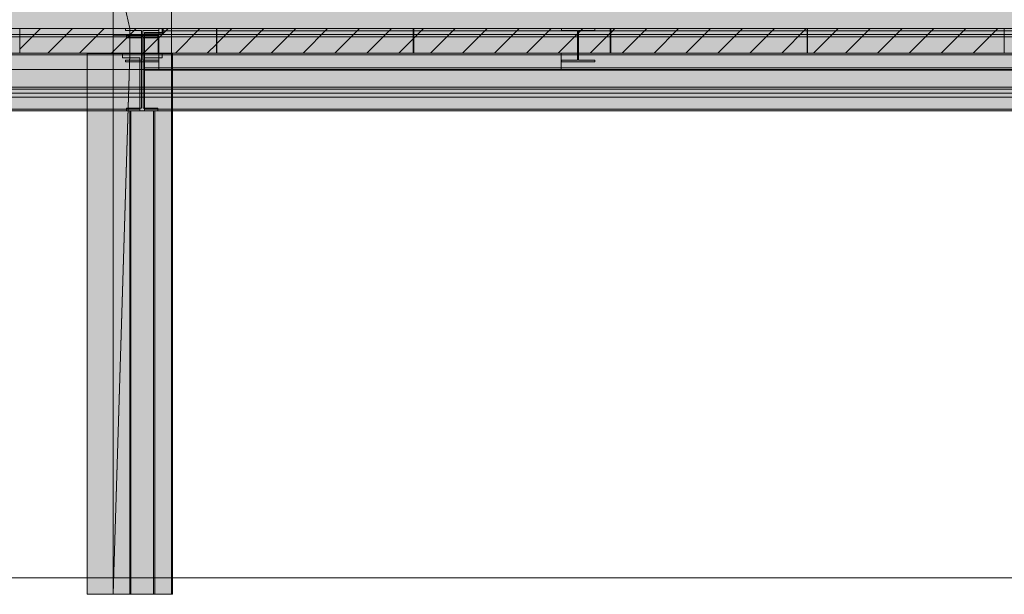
# Model space of a CAD drawing. Header units: millimetres. Extents: x 8750 to 43375, y -8109 to 26244.
# Tile 4 of 8: x 24822 to 30822, y -100 to 3405. Entities that reach past the tile are written whole.
import ezdxf

# ---------------------------------------------------------------- set-up
doc = ezdxf.new("R2010")
doc.units = ezdxf.units.MM
doc.linetypes.add('DASHED', pattern=[1.524, 1.27, -0.254])
for name, color, linetype in [('FILL-LIGHT', 7, 'Continuous'), ('FILL-WHITE', 7, 'Continuous'), ('LINE-CORE', 7, 'Continuous'), ('LINE-INK', 7, 'Continuous'), ('LINE-STEEL-DASH', 7, 'DASHED'), ('LINE-STEEL_GREY', 7, 'Continuous')]:
    doc.layers.add(name, color=color, linetype=linetype)

msp = doc.modelspace()

# ---------------------------------------------------------------- hatches: boundary and pattern name
at = {"layer": 'FILL-LIGHT', "true_color": 0xcccccf}
h = msp.add_hatch(color=254, dxfattribs=at)
h.dxf.hatch_style = 1
h.paths.add_polyline_path([(26020, 3350), (26020, 3282.1), (26020, 3200), (25364.9, 3200), (24823, 3200), (24823, 3267.9), (24823, 3350), (25478.1, 3350)])
h = msp.add_hatch(color=254, dxfattribs=at)
h.dxf.hatch_style = 1
h.paths.add_polyline_path([(27220, 3350), (27220, 3282.1), (27220, 3200), (26564.9, 3200), (26023, 3200), (26023, 3267.9), (26023, 3350), (26678.1, 3350)])
h = msp.add_hatch(color=254, dxfattribs=at)
h.dxf.hatch_style = 1
h.paths.add_polyline_path([(28420, 3350), (28420, 3282.1), (28420, 3200), (27764.9, 3200), (27223, 3200), (27223, 3267.9), (27223, 3350), (27878.1, 3350)])
h = msp.add_hatch(color=254, dxfattribs=at)
h.dxf.hatch_style = 1
h.paths.add_polyline_path([(29620, 3350), (29620, 3282.1), (29620, 3200), (28964.9, 3200), (28423, 3200), (28423, 3267.9), (28423, 3350), (29078.1, 3350)])
h = msp.add_hatch(color=254, dxfattribs=at)
h.dxf.hatch_style = 1
h.paths.add_polyline_path([(30820, 3350), (30820, 3282.1), (30820, 3200), (30164.9, 3200), (29623, 3200), (29623, 3267.9), (29623, 3350), (30278.1, 3350)])
at = {"layer": 'FILL-WHITE', "true_color": 0xffffff}
h = msp.add_hatch(color=7, dxfattribs=at)
h.dxf.hatch_style = 1
h.paths.add_polyline_path([(19126.3, 3800), (25390.4, 3800), (25390.4, -100), (25233, -100), (25233, 3200.5), (19129.5, 3200.5), (19129.5, -100), (19129.5, -100), (19129.5, -100), (19126.3, -100), (19126.3, 3800)])
h = msp.add_hatch(color=7, dxfattribs=at)
h.dxf.hatch_style = 1
h.paths.add_polyline_path([(19126.3, 3351.3), (19126.3, 3800), (25390.4, 3800), (25390.4, 3351.3), (19126.3, 3351.3)])
h = msp.add_hatch(color=7, dxfattribs=at)
h.dxf.hatch_style = 1
h.paths.add_polyline_path([(25390.4, 3800), (25492, 3351.3), (25492, 3198.7), (25492, 3197.1), (25491.9, 3197.1), (25390.4, -100), (25390.4, 3800), (25390.1, 3801.6)])
h = msp.add_hatch(color=7, dxfattribs=at)
h.dxf.hatch_style = 1
h.paths.add_polyline_path([(25390.4, 3800), (25746, 3800), (25746.3, 3800.4), (25746.3, 3800), (25746.3, 3800), (25746.3, 3351.3), (25746, 3351.3), (25668.7, 3351.3), (25668.7, 3200.5), (25664.9, 3200.5), (25664.9, 3309.5), (25492, 3309.5), (25390.4, 3309.5)])
h = msp.add_hatch(color=7, dxfattribs=at)
h.dxf.hatch_style = 1
h.paths.add_polyline_path([(25746.3, 3800), (25746.3, 3200.5), (25664.9, 3200.5), (25664.9, 3309.5), (25390.4, 3309.5), (25390.4, 3800)])
h = msp.add_hatch(color=7, dxfattribs=at)
h.dxf.hatch_style = 1
h.paths.add_polyline_path([(25746, 3800), (25746, 3351.3), (25492, 3351.3), (25492, 3309.5), (25390.4, 3309.5), (25390.4, 3800)])
h = msp.add_hatch(color=7, dxfattribs=at)
h.dxf.hatch_style = 1
h.paths.add_polyline_path([(25390.4, 3800), (25746, 3800), (25746, 3351.3), (25492, 3351.3), (25492, 3198.7), (25746, 3198.7), (25746, -100), (25390.4, -100)])
h = msp.add_hatch(color=7, dxfattribs=at)
h.dxf.hatch_style = 1
h.paths.add_polyline_path([(25746, 3800), (25746, 3351.3), (25492, 3351.3), (25390.4, 3800)])
h = msp.add_hatch(color=7, dxfattribs=at)
h.dxf.hatch_style = 1
h.paths.add_polyline_path([(25390.4, 3800), (25746, 3800), (25746, 3199), (25746, 3198.7), (25746, -100), (25746, -100), (25746, -100.4), (25746, -100), (25390.4, -100), (25390.4, 3198.7), (25746, 3198.7), (25746, 3351.3), (25390.4, 3351.3)])
h = msp.add_hatch(color=7, dxfattribs=at)
h.dxf.hatch_style = 1
h.paths.add_polyline_path([(32022.2, 3800), (32022.2, -100), (31421, -100), (31421, 2848.6), (31961.9, 2848.6), (31961.9, 3200.5), (25753.5, 3200.5), (25753.5, -100), (25753.5, -100.4), (25753.5, -100), (25746.3, -100), (25746.3, 2849), (25747.6, 2849), (25747.6, 3200.5), (25746.3, 3200.5), (25746.3, 3800)])
h = msp.add_hatch(color=7, dxfattribs=at)
h.dxf.hatch_style = 1
h.paths.add_polyline_path([(25746.3, 3800), (32022.2, 3800), (32022.2, 3351.3), (25746.3, 3351.3)])
h = msp.add_hatch(color=7, dxfattribs=at)
h.dxf.hatch_style = 1
h.paths.add_polyline_path([(18737, 3350), (32278, 3350), (32278, 3313.5), (18737, 3313.5)])
h = msp.add_hatch(color=7, dxfattribs=at)
h.dxf.hatch_style = 1
h.paths.add_polyline_path([(18737, 3350), (32278, 3350), (32278, 3313.5), (18737, 3313.5)])
h = msp.add_hatch(color=7, dxfattribs=at)
h.dxf.hatch_style = 1
h.paths.add_polyline_path([(18737, 3313.5), (32278, 3313.5), (32278, 2992.9), (18737, 2992.9)])
h = msp.add_hatch(color=7, dxfattribs=at)
h.dxf.hatch_style = 1
h.paths.add_polyline_path([(32278, 3313.5), (32278, 2992.9), (18737, 2992.9), (18737, 3313.5)])
h = msp.add_hatch(color=7, dxfattribs=at)
h.dxf.hatch_style = 1
h.paths.add_polyline_path([(19010, 3350), (32278, 3350), (32278, 3300.8), (19010, 3300.8)])
h = msp.add_hatch(color=7, dxfattribs=at)
h.dxf.hatch_style = 1
h.paths.add_polyline_path([(19010, 3350), (32278, 3350), (32278, 3300.8), (19010, 3300.8)])
h = msp.add_hatch(color=7, dxfattribs=at)
h.dxf.hatch_style = 1
h.paths.add_polyline_path([(19010, 3300.8), (32278, 3300.8), (32278, 2980.2), (19010, 2980.2)])
h = msp.add_hatch(color=7, dxfattribs=at)
h.dxf.hatch_style = 1
h.paths.add_polyline_path([(32278, 3300.8), (32278, 2980.2), (19010, 2980.2), (19010, 3300.8)])
h = msp.add_hatch(color=7, dxfattribs=at)
h.dxf.hatch_style = 1
h.paths.add_polyline_path([(19126.3, 3351.3), (25390.4, 3351.3), (25390.4, 3198.7), (25233, 3198.7), (25233, 3200.5), (19129.5, 3200.5), (19129.5, 3198.7), (19126.3, 3198.7)])
h = msp.add_hatch(color=7, dxfattribs=at)
h.dxf.hatch_style = 1
h.paths.add_polyline_path([(25390.4, 3198.7), (25390.4, 3351.3), (25492, 3351.3), (25492, 3198.7), (25390.4, 3198.7)])
h = msp.add_hatch(color=7, dxfattribs=at)
h.dxf.hatch_style = 1
h.paths.add_polyline_path([(25492, 3309.5), (25492, 3198.7), (25746, 3198.7), (25746, -100), (25390.4, -100), (25390.4, 3309.5)])
h = msp.add_hatch(color=7, dxfattribs=at)
h.dxf.hatch_style = 1
h.paths.add_polyline_path([(25464.6, 3350.1), (25464.6, 3350.2), (25465.8, 3350), (25466.2, 3350), (25669.8, 3350), (25669.8, 3339), (25571.6, 3339), (25571.6, 3302), (25571.6, 3157.8), (25669.8, 3157.8), (25669.8, 3146.8), (25466.2, 3146.8), (25466.2, 3157.8), (25564.4, 3157.8), (25564.4, 3339), (25466.2, 3339), (25466.2, 3350), (25464.6, 3350.1)])
h = msp.add_hatch(color=7, dxfattribs=at)
h.dxf.hatch_style = 1
h.paths.add_polyline_path([(25466.2, 3157.8), (25564.4, 3157.8), (25564.4, 3339), (25466.2, 3339), (25466.2, 3350), (25669.8, 3350), (25669.8, 3339), (25571.6, 3339), (25571.6, 3157.8), (25669.8, 3157.8), (25669.8, 3146.8), (25466.2, 3146.8)])
h = msp.add_hatch(color=7, dxfattribs=at)
h.dxf.hatch_style = 1
h.paths.add_polyline_path([(25564.4, 3157.8), (25564.4, 3302), (25571.6, 3302), (25571.6, 3157.8), (25669.8, 3157.8), (25669.8, 3146.8), (25466.2, 3146.8), (25466.2, 3157.8)])
h = msp.add_hatch(color=7, dxfattribs=at)
h.dxf.hatch_style = 1
h.paths.add_polyline_path([(25470.8, 3309.2), (25470.8, 3309.3), (25472.3, 3309), (25470.8, 3309.1)])
h = msp.add_hatch(color=7, dxfattribs=at)
h.dxf.hatch_style = 1
h.paths.add_polyline_path([(25472.3, 2865), (25563, 2865), (25563, 3293), (25472.3, 3293), (25472.3, 3309), (25663.7, 3309), (25663.7, 3293), (25573, 3293), (25573, 2865), (25663.7, 2865), (25663.7, 2849), (25472.3, 2849)])
h = msp.add_hatch(color=7, dxfattribs=at)
h.dxf.hatch_style = 1
h.paths.add_polyline_path([(25472.3, 3309), (25663.7, 3309), (25663.7, 3293), (25573, 3293), (25573, 2865), (25663.7, 2865), (25663.7, 2849), (25472.3, 2849), (25472.3, 2865), (25563, 2865), (25563, 3293), (25472.3, 3293), (25472.3, 3309)])
h = msp.add_hatch(color=7, dxfattribs=at)
h.dxf.hatch_style = 1
h.paths.add_polyline_path([(25582, 3327), (25695, 3327), (25695, 3335.8), (32278, 3335.8), (32278, 3110.1), (25695, 3110.1), (25582, 3110.1)])
h = msp.add_hatch(color=7, dxfattribs=at)
h.dxf.hatch_style = 1
h.paths.add_polyline_path([(25695, 3327), (25695, 3335.8), (32278, 3335.8), (32278, 3110.1), (25695, 3110.1), (25582, 3110.1), (25582, 3327)])
h = msp.add_hatch(color=7, dxfattribs=at)
h.dxf.hatch_style = 1
h.paths.add_polyline_path([(25583, 3322), (25689, 3322), (25689, 3335.8), (32278, 3335.8), (32278, 3110.1), (25689, 3110.1), (25583, 3110.1)])
h = msp.add_hatch(color=7, dxfattribs=at)
h.dxf.hatch_style = 1
h.paths.add_polyline_path([(25689, 3322), (25689, 3335.8), (32278, 3335.8), (32278, 3110.1), (25689, 3110.1), (25583, 3110.1), (25583, 3322)])
h = msp.add_hatch(color=7, dxfattribs=at)
h.dxf.hatch_style = 1
h.paths.add_polyline_path([(25665.2, 3309.3), (25665.2, 3309.2), (25665.2, 3309.1), (25663.7, 3309)])
h = msp.add_hatch(color=7, dxfattribs=at)
h.dxf.hatch_style = 1
h.paths.add_polyline_path([(25668.7, 3200.5), (25668.7, 3351.3), (25746.3, 3351.3), (25746.3, 3200.5)])
h = msp.add_hatch(color=7, dxfattribs=at)
h.dxf.hatch_style = 1
h.paths.add_polyline_path([(25671.4, 3350.2), (25671.4, 3350.1), (25671.4, 3350.1), (25671.4, 3350.1), (25669.8, 3350)])
h = msp.add_hatch(color=7, dxfattribs=at)
h.dxf.hatch_style = 1
h.paths.add_polyline_path([(25689, 3335.8), (25689, 3350), (32278, 3350), (32278, 3350), (32278, 3350), (32278, 3335.8), (25689, 3335.8), (25689, 3335.8)])
h = msp.add_hatch(color=7, dxfattribs=at)
h.dxf.hatch_style = 1
h.paths.add_polyline_path([(32278, 3350), (32278, 3335.8), (32278, 3335.8), (25689, 3335.8), (25689, 3350), (25689, 3350)])
h = msp.add_hatch(color=7, dxfattribs=at)
h.dxf.hatch_style = 1
h.paths.add_polyline_path([(25695, 3335.8), (25695, 3350), (32278, 3350), (32278, 3350), (32278, 3350), (32278, 3335.8), (25695, 3335.8), (25695, 3335.8)])
h = msp.add_hatch(color=7, dxfattribs=at)
h.dxf.hatch_style = 1
h.paths.add_polyline_path([(32278, 3350), (32278, 3335.8), (32278, 3335.8), (25695, 3335.8), (25695, 3350), (25695, 3350)])
h = msp.add_hatch(color=7, dxfattribs=at)
h.dxf.hatch_style = 1
h.paths.add_polyline_path([(25747.6, 3200.5), (25746.3, 3200.5), (25746.3, 3351.3), (32022.2, 3351.3), (32022.2, 3351.3), (32022.9, 3351.5), (32023.7, 3351.7), (32023.7, 3351.6), (32023.8, 3351.4), (32023.8, 3351.3), (32022.2, 3351.3), (32022.2, 3198.7), (31962, 3198.7), (31962, 3200.5), (25753.5, 3200.5), (25753.5, 3198.7), (25747.6, 3198.7)])
h = msp.add_hatch(color=7, dxfattribs=at)
h.dxf.hatch_style = 1
h.paths.add_polyline_path([(28120.6, 3350.1), (28120.6, 3350.2), (28121.8, 3350), (28122.2, 3350), (28325.8, 3350), (28325.8, 3339), (28227.6, 3339), (28227.6, 3324), (28227.6, 3157.8), (28325.8, 3157.8), (28325.8, 3146.8), (28122.2, 3146.8), (28122.2, 3157.8), (28220.4, 3157.8), (28220.4, 3339), (28122.2, 3339), (28122.2, 3350), (28120.6, 3350.1)])
h = msp.add_hatch(color=7, dxfattribs=at)
h.dxf.hatch_style = 1
h.paths.add_polyline_path([(28122.2, 3157.8), (28220.4, 3157.8), (28220.4, 3324), (28220.4, 3339), (28122.2, 3339), (28122.2, 3350), (28325.8, 3350), (28325.8, 3339), (28227.6, 3339), (28227.6, 3157.8), (28325.8, 3157.8), (28325.8, 3146.8), (28122.2, 3146.8)])
h = msp.add_hatch(color=7, dxfattribs=at)
h.dxf.hatch_style = 1
h.paths.add_polyline_path([(28122.2, 3157.8), (28220.4, 3157.8), (28220.4, 3324), (28227.6, 3324), (28227.6, 3157.8), (28325.8, 3157.8), (28325.8, 3146.8), (28122.2, 3146.8)])
h = msp.add_hatch(color=7, dxfattribs=at)
h.dxf.hatch_style = 1
h.paths.add_polyline_path([(28220.4, 3157.8), (28220.4, 3324), (28227.6, 3324), (28227.6, 3157.8), (28325.8, 3157.8), (28325.8, 3146.8), (28122.2, 3146.8), (28122.2, 3157.8)])
h = msp.add_hatch(color=7, dxfattribs=at)
h.dxf.hatch_style = 1
h.paths.add_polyline_path([(28327.4, 3350.2), (28327.4, 3350.1), (28327.4, 3350.1), (28327.4, 3350.1), (28325.8, 3350)])
h = msp.add_hatch(color=7, dxfattribs=at)
h.dxf.hatch_style = 1
h.paths.add_polyline_path([(18962, 3178), (19059, 3178), (19059, 3190.3), (25447, 3190.3), (25447, 3172), (25553, 3172), (25553, 2858.3), (25447, 2858.3), (19059, 2858.3), (19059, 2870.6), (18962, 2870.6)])
h = msp.add_hatch(color=7, dxfattribs=at)
h.dxf.hatch_style = 1
h.paths.add_polyline_path([(19059, 3178), (19059, 3190.3), (25447, 3190.3), (25447, 3172), (25553, 3172), (25553, 2858.3), (25447, 2858.3), (19059, 2858.3), (19059, 2870.6), (18962, 2870.6), (18962, 3178)])
h = msp.add_hatch(color=7, dxfattribs=at)
h.dxf.hatch_style = 1
h.paths.add_polyline_path([(19010, 3190), (19010, 3200), (32278, 3200), (32278, 3200), (32278, 3200), (32278, 3190), (19010, 3190), (19010, 3190)])
h = msp.add_hatch(color=7, dxfattribs=at)
h.dxf.hatch_style = 1
h.paths.add_polyline_path([(19010, 3200), (32278, 3200), (32278, 3100), (19010, 3100)])
h = msp.add_hatch(color=7, dxfattribs=at)
h.dxf.hatch_style = 1
h.paths.add_polyline_path([(19010, 3190), (32278, 3190), (32278, 3100), (19010, 3100)])
h = msp.add_hatch(color=7, dxfattribs=at)
h.dxf.hatch_style = 1
h.paths.add_polyline_path([(19011, 3200), (32276, 3200), (32276, 3100), (19011, 3100)])
h = msp.add_hatch(color=7, dxfattribs=at)
h.dxf.hatch_style = 1
h.paths.add_polyline_path([(19011, 3190), (19011, 3200), (32276, 3200), (32276, 3200), (32276, 3200), (32276, 3190), (19011, 3190), (19011, 3190)])
h = msp.add_hatch(color=7, dxfattribs=at)
h.dxf.hatch_style = 1
h.paths.add_polyline_path([(19011, 3190), (32276, 3190), (32276, 3100), (19011, 3100)])
h = msp.add_hatch(color=7, dxfattribs=at)
h.dxf.hatch_style = 1
h.paths.add_polyline_path([(19059, 3200), (25447, 3200), (25447, 3190.3), (19059, 3190.3)])
h = msp.add_hatch(color=7, dxfattribs=at)
h.dxf.hatch_style = 1
h.paths.add_polyline_path([(25447, 3200), (25447, 3190.3), (19059, 3190.3), (19059, 3200)])
h = msp.add_hatch(color=7, dxfattribs=at)
h.dxf.hatch_style = 1
h.paths.add_polyline_path([(25233, -100), (25233, 3198.7), (25390.4, 3198.7), (25390.4, -100)])
h = msp.add_hatch(color=7, dxfattribs=at)
h.dxf.hatch_style = 1
h.paths.add_polyline_path([(25492, 3198.7), (25746, 3198.7), (25746, -100), (25390.4, -100), (25492, 3198.7)])
h = msp.add_hatch(color=7, dxfattribs=at)
h.dxf.hatch_style = 1
h.paths.add_polyline_path([(25583, 2858.3), (25583, 3172), (25689, 3172), (25689, 3190.3), (31922, 3190.3), (31922, 2858.3), (25689, 2858.3)])
h = msp.add_hatch(color=7, dxfattribs=at)
h.dxf.hatch_style = 1
h.paths.add_polyline_path([(25689, 3172), (25689, 3190.3), (31922, 3190.3), (31922, 2858.3), (25689, 2858.3), (25583, 2858.3), (25583, 3172)])
h = msp.add_hatch(color=7, dxfattribs=at)
h.dxf.hatch_style = 1
h.paths.add_polyline_path([(25670, 3200), (28122, 3200), (28122, 3190), (25670, 3190)])
h = msp.add_hatch(color=7, dxfattribs=at)
h.dxf.hatch_style = 1
h.paths.add_polyline_path([(28122, 3200), (28122, 3100), (25670, 3100), (25670, 3200)])
h = msp.add_hatch(color=7, dxfattribs=at)
h.dxf.hatch_style = 1
h.paths.add_polyline_path([(25670, 3200), (32124, 3200), (32124, 3100), (25670, 3100)])
h = msp.add_hatch(color=7, dxfattribs=at)
h.dxf.hatch_style = 1
h.paths.add_polyline_path([(25670, 3200), (32124, 3200), (32124, 3190), (25670, 3190)])
h = msp.add_hatch(color=7, dxfattribs=at)
h.dxf.hatch_style = 1
h.paths.add_polyline_path([(25670, 3100), (25670, 3190), (28122, 3190), (28122, 3100), (25670, 3100)])
h = msp.add_hatch(color=7, dxfattribs=at)
h.dxf.hatch_style = 1
h.paths.add_polyline_path([(25670, 3190), (32124, 3190), (32124, 3100), (25670, 3100)])
h = msp.add_hatch(color=7, dxfattribs=at)
h.dxf.hatch_style = 1
h.paths.add_polyline_path([(25689, 3190.3), (25689, 3200), (31922, 3200), (31922, 3200), (31922, 3200), (31922, 3190.3), (25689, 3190.3), (25689, 3190.3)])
h = msp.add_hatch(color=7, dxfattribs=at)
h.dxf.hatch_style = 1
h.paths.add_polyline_path([(31922, 3200), (31922, 3190.3), (31922, 3190.3), (25689, 3190.3), (25689, 3200), (25689, 3200)])
h = msp.add_hatch(color=7, dxfattribs=at)
h.dxf.hatch_style = 1
h.paths.add_polyline_path([(25746.3, -100.4), (25746.3, -100), (25746.3, 2849), (25747.6, 2849), (25747.6, 3198.7), (25753.5, 3198.7), (25753.5, 3200.3), (25753.5, 3198.7), (25753.5, -100), (25746.3, -100), (25746.3, -100.4)])
h = msp.add_hatch(color=7, dxfattribs=at)
h.dxf.hatch_style = 1
h.paths.add_polyline_path([(25750, 3200), (32124, 3200), (32124, 3190), (25750, 3190)])
h = msp.add_hatch(color=7, dxfattribs=at)
h.dxf.hatch_style = 1
h.paths.add_polyline_path([(32124, 3200), (32124, 3100), (25750, 3100), (25750, 3200)])
h = msp.add_hatch(color=7, dxfattribs=at)
h.dxf.hatch_style = 1
h.paths.add_polyline_path([(28122, 3200), (28122, 3100), (25750, 3100), (25750, 3200)])
h = msp.add_hatch(color=7, dxfattribs=at)
h.dxf.hatch_style = 1
h.paths.add_polyline_path([(25750, 3200), (28122, 3200), (28122, 3190), (25750, 3190)])
h = msp.add_hatch(color=7, dxfattribs=at)
h.dxf.hatch_style = 1
h.paths.add_polyline_path([(25750, 3190), (32124, 3190), (32124, 3100), (25750, 3100)])
h = msp.add_hatch(color=7, dxfattribs=at)
h.dxf.hatch_style = 1
h.paths.add_polyline_path([(25750, 3190), (28122, 3190), (28122, 3100), (25750, 3100)])
h = msp.add_hatch(color=7, dxfattribs=at)
h.dxf.hatch_style = 1
h.paths.add_polyline_path([(25582, 3110.1), (25695, 3110.1), (32278, 3110.1), (32278, 3110.1), (32278, 3110.1), (32278, 3095.9), (25695, 3095.9), (25582, 3095.9)])
h = msp.add_hatch(color=7, dxfattribs=at)
h.dxf.hatch_style = 1
h.paths.add_polyline_path([(25582, 3110.1), (32278, 3110.1), (32278, 3095.9), (32278, 3095.9), (25695, 3095.9), (25582, 3095.9)])
h = msp.add_hatch(color=7, dxfattribs=at)
h.dxf.hatch_style = 1
h.paths.add_polyline_path([(25583, 3110.1), (25689, 3110.1), (32278, 3110.1), (32278, 3110.1), (32278, 3110.1), (32278, 3095.9), (25689, 3095.9), (25583, 3095.9)])
h = msp.add_hatch(color=7, dxfattribs=at)
h.dxf.hatch_style = 1
h.paths.add_polyline_path([(32278, 3110.1), (32278, 3095.9), (32278, 3095.9), (25689, 3095.9), (25583, 3095.9), (25583, 3110.1)])
h = msp.add_hatch(color=7, dxfattribs=at)
h.dxf.hatch_style = 1
h.paths.add_polyline_path([(18737, 2992.9), (32278, 2992.9), (32278, 2956.4), (18737, 2956.4)])
h = msp.add_hatch(color=7, dxfattribs=at)
h.dxf.hatch_style = 1
h.paths.add_polyline_path([(18737, 2992.9), (32278, 2992.9), (32278, 2956.4), (18737, 2956.4)])
h = msp.add_hatch(color=7, dxfattribs=at)
h.dxf.hatch_style = 1
h.paths.add_polyline_path([(19010, 2980.2), (32278, 2980.2), (32278, 2931), (19010, 2931)])
h = msp.add_hatch(color=7, dxfattribs=at)
h.dxf.hatch_style = 1
h.paths.add_polyline_path([(19010, 2980.2), (32278, 2980.2), (32278, 2931), (19010, 2931)])
h = msp.add_hatch(color=7, dxfattribs=at)
h.dxf.hatch_style = 1
h.paths.add_polyline_path([(19059, 2858.3), (25447, 2858.3), (25553, 2858.3), (25553, 2848.6), (25447, 2848.6), (19059, 2848.6)])
h = msp.add_hatch(color=7, dxfattribs=at)
h.dxf.hatch_style = 1
h.paths.add_polyline_path([(25447, 2858.3), (25553, 2858.3), (25553, 2848.6), (25447, 2848.6), (19059, 2848.6), (19059, 2858.3)])
h = msp.add_hatch(color=7, dxfattribs=at)
h.dxf.hatch_style = 1
h.paths.add_polyline_path([(25390.4, 2849), (25746, 2849), (25746.2, 2850.6), (25746.3, 2850.6), (25746.3, -100), (25746, -100), (25390.4, -100)])
h = msp.add_hatch(color=7, dxfattribs=at)
h.dxf.hatch_style = 1
h.paths.add_polyline_path([(25746.3, 2849), (25746.3, -100), (25390.4, -100), (25390.4, 2849)])
h = msp.add_hatch(color=7, dxfattribs=at)
h.dxf.hatch_style = 1
h.paths.add_polyline_path([(25746, 2849), (25746, -100), (25390.4, -100), (25390.4, 2849)])
h = msp.add_hatch(color=7, dxfattribs=at)
h.dxf.hatch_style = 1
h.paths.add_polyline_path([(25390.4, 2849), (25746, 2849), (25746, -100), (25390.4, -100)])
h = msp.add_hatch(color=7, dxfattribs=at)
h.dxf.hatch_style = 1
h.paths.add_polyline_path([(25498.6, 2849), (25498.6, -100), (25491.8, -100), (25491.8, 2849)])
h = msp.add_hatch(color=7, dxfattribs=at)
h.dxf.hatch_style = 1
h.paths.add_polyline_path([(25491.8, 2849), (25498.6, 2849), (25498.6, -100), (25491.8, -100)])
h = msp.add_hatch(color=7, dxfattribs=at)
h.dxf.hatch_style = 1
h.paths.add_polyline_path([(25498.6, 2849), (25498.6, -100), (25491.8, -100), (25491.8, 2849)])
h = msp.add_hatch(color=7, dxfattribs=at)
h.dxf.hatch_style = 1
h.paths.add_polyline_path([(25491.8, 2849), (25498.6, 2849), (25498.6, -100), (25491.8, -100)])
h = msp.add_hatch(color=7, dxfattribs=at)
h.dxf.hatch_style = 1
h.paths.add_polyline_path([(25498.6, 2849), (25637.4, 2849), (25637.4, -100), (25498.6, -100), (25498.6, 2849)])
h = msp.add_hatch(color=7, dxfattribs=at)
h.dxf.hatch_style = 1
h.paths.add_polyline_path([(25498.6, -100), (25498.6, 2849), (25637.4, 2849), (25637.4, -100), (25498.6, -100)])
h = msp.add_hatch(color=7, dxfattribs=at)
h.dxf.hatch_style = 1
h.paths.add_polyline_path([(25498.6, 2849), (25637.4, 2849), (25637.4, -100), (25498.6, -100), (25498.6, 2849)])
h = msp.add_hatch(color=7, dxfattribs=at)
h.dxf.hatch_style = 1
h.paths.add_polyline_path([(25498.6, -100), (25498.6, 2849), (25637.4, 2849), (25637.4, -100), (25498.6, -100)])
h = msp.add_hatch(color=7, dxfattribs=at)
h.dxf.hatch_style = 1
h.paths.add_polyline_path([(25583, 2858.3), (25689, 2858.3), (31922, 2858.3), (31922, 2858.3), (31922, 2858.3), (31922, 2848.6), (25689, 2848.6), (25583, 2848.6)])
h = msp.add_hatch(color=7, dxfattribs=at)
h.dxf.hatch_style = 1
h.paths.add_polyline_path([(25583, 2858.3), (31922, 2858.3), (31922, 2848.6), (31922, 2848.6), (25689, 2848.6), (25583, 2848.6)])
h = msp.add_hatch(color=7, dxfattribs=at)
h.dxf.hatch_style = 1
h.paths.add_polyline_path([(25644.2, 2849), (25644.2, -100), (25637.4, -100), (25637.4, 2849)])
h = msp.add_hatch(color=7, dxfattribs=at)
h.dxf.hatch_style = 1
h.paths.add_polyline_path([(25637.4, 2849), (25644.2, 2849), (25644.2, -100), (25637.4, -100)])
h = msp.add_hatch(color=7, dxfattribs=at)
h.dxf.hatch_style = 1
h.paths.add_polyline_path([(25644.2, 2849), (25644.2, -100), (25637.4, -100), (25637.4, 2849)])
h = msp.add_hatch(color=7, dxfattribs=at)
h.dxf.hatch_style = 1
h.paths.add_polyline_path([(25637.4, 2849), (25644.2, 2849), (25644.2, -100), (25637.4, -100)])

# ---------------------------------------------------------------- linework, layer by layer
at = {"layer": 'LINE-CORE', "lineweight": 5}
for points in [[(19126.3, 3800), (25390.4, 3800), (25390.4, 3800), (25390.4, -100), (25390.4, -100), (25390.4, -100), (25390.4, -100), (25233, -100), (25233, 3200.5), (19129.5, 3200.5), (19129.5, -100), (19129.5, -100), (19129.5, -100), (19129.5, -100), (19126.3, -100), (19126.3, 3800), (19126.3, 3800)], [(19126.3, 3351.3), (19126.3, 3800), (25390.4, 3800), (25390.4, 3800), (25390.4, 3800), (25390.4, 3800), (25390.4, 3351.3), (19126.3, 3351.3), (19126.3, 3351.3), (19126.3, 3351.3)], [(25390.4, 3800), (25492, 3351.3), (25492, 3198.7), (25492, 3198.7), (25492, 3198.7), (25492, 3197.1), (25491.9, 3197.1), (25390.4, -100), (25390.4, 3800), (25390.1, 3801.6)], [(25390.4, 3800), (25746, 3800), (25746.3, 3800.4), (25746.3, 3800), (25746.3, 3800), (25746.3, 3351.3), (25746, 3351.3), (25668.7, 3351.3), (25668.7, 3200.5), (25664.9, 3200.5), (25664.9, 3309.5), (25492, 3309.5), (25390.4, 3309.5)], [(25746.3, 3800), (25746.3, 3800), (25746.3, 3200.5), (25664.9, 3200.5), (25664.9, 3309.5), (25390.4, 3309.5), (25390.4, 3800), (25390.4, 3800)], [(25746, 3800), (25746, 3351.3), (25492, 3351.3), (25492, 3309.5), (25390.4, 3309.5), (25390.4, 3800)], [(25390.4, 3800), (25746, 3800), (25746, 3351.3), (25492, 3351.3), (25492, 3198.7), (25746, 3198.7), (25746, -100), (25390.4, -100)], [(25746, 3800), (25746, 3351.3), (25492, 3351.3), (25390.4, 3800), (25390.4, 3800)], [(25390.4, 3800), (25746, 3800), (25746, 3199), (25746, 3198.7), (25746, -100), (25746, -100), (25746, -100), (25746, -100.4), (25746, -100), (25390.4, -100), (25390.4, 3198.7), (25746, 3198.7), (25746, 3351.3), (25390.4, 3351.3)], [(32022.2, 3800), (32022.2, -100), (31421, -100), (31421, 2848.6), (31961.9, 2848.6), (31961.9, 3200.5), (25753.5, 3200.5), (25753.5, -100), (25753.5, -100.4), (25753.5, -100), (25746.3, -100), (25746.3, 2849), (25747.6, 2849), (25747.6, 3200.5), (25746.3, 3200.5), (25746.3, 3800)], [(25746.3, 3800), (32022.2, 3800), (32022.2, 3351.3), (25746.3, 3351.3)], [(18737, 3350), (32278, 3350), (32278, 3313.5), (18737, 3313.5)], [(18737, 3350), (32278, 3350), (32278, 3313.5), (18737, 3313.5)], [(18737, 3313.5), (32278, 3313.5), (32278, 2992.9), (18737, 2992.9)], [(32278, 3313.5), (32278, 2992.9), (18737, 2992.9), (18737, 3313.5)], [(19010, 3350), (32278, 3350), (32278, 3350), (32278, 3300.8), (19010, 3300.8), (19010, 3300.8)], [(19010, 3350), (32278, 3350), (32278, 3300.8), (19010, 3300.8)], [(19010, 3300.8), (32278, 3300.8), (32278, 2980.2), (19010, 2980.2)], [(32278, 3300.8), (32278, 2980.2), (19010, 2980.2), (19010, 3300.8)], [(19126.3, 3351.3), (25390.4, 3351.3), (25390.4, 3198.7), (25233, 3198.7), (25233, 3200.5), (19129.5, 3200.5), (19129.5, 3198.7), (19126.3, 3198.7)], [(25390.4, 3198.7), (25390.4, 3198.7), (25390.4, 3351.3), (25492, 3351.3), (25492, 3351.3), (25492, 3351.3), (25492, 3351.3), (25492, 3198.7), (25390.4, 3198.7), (25390.4, 3198.7)], [(25492, 3309.5), (25492, 3198.7), (25746, 3198.7), (25746, -100), (25390.4, -100), (25390.4, 3309.5)], [(25464.6, 3350.1), (25464.6, 3350.2), (25465.8, 3350), (25466.2, 3350), (25669.8, 3350), (25669.8, 3339), (25571.6, 3339), (25571.6, 3302), (25571.6, 3302), (25571.6, 3157.8), (25669.8, 3157.8), (25669.8, 3146.8), (25466.2, 3146.8), (25466.2, 3157.8), (25564.4, 3157.8), (25564.4, 3339), (25466.2, 3339), (25466.2, 3350), (25464.6, 3350.1)], [(25466.2, 3157.8), (25564.4, 3157.8), (25564.4, 3339), (25466.2, 3339), (25466.2, 3350), (25669.8, 3350), (25669.8, 3339), (25571.6, 3339), (25571.6, 3157.8), (25669.8, 3157.8), (25669.8, 3146.8), (25466.2, 3146.8)], [(25564.4, 3157.8), (25564.4, 3302), (25571.6, 3302), (25571.6, 3157.8), (25669.8, 3157.8), (25669.8, 3146.8), (25466.2, 3146.8), (25466.2, 3157.8)], [(25470.8, 3309.2), (25470.8, 3309.3), (25472.3, 3309), (25470.8, 3309.1)], [(25472.3, 2865), (25563, 2865), (25563, 3293), (25472.3, 3293), (25472.3, 3309), (25663.7, 3309), (25663.7, 3309), (25663.7, 3309), (25663.7, 3309), (25663.7, 3293), (25573, 3293), (25573, 2865), (25663.7, 2865), (25663.7, 2849), (25472.3, 2849)], [(25472.3, 3309), (25472.3, 3309), (25663.7, 3309), (25663.7, 3293), (25573, 3293), (25573, 2865), (25663.7, 2865), (25663.7, 2849), (25472.3, 2849), (25472.3, 2865), (25563, 2865), (25563, 3293), (25472.3, 3293), (25472.3, 3309), (25472.3, 3309)], [(25582, 3327), (25695, 3327), (25695, 3335.8), (32278, 3335.8), (32278, 3110.1), (25695, 3110.1), (25582, 3110.1)], [(25695, 3327), (25695, 3335.8), (32278, 3335.8), (32278, 3110.1), (25695, 3110.1), (25582, 3110.1), (25582, 3327)], [(25583, 3322), (25689, 3322), (25689, 3335.8), (32278, 3335.8), (32278, 3110.1), (25689, 3110.1), (25689, 3110.1), (25583, 3110.1)], [(25689, 3322), (25689, 3335.8), (32278, 3335.8), (32278, 3110.1), (25689, 3110.1), (25583, 3110.1), (25583, 3322)], [(25665.2, 3309.3), (25665.2, 3309.2), (25665.2, 3309.1), (25663.7, 3309)], [(25668.7, 3200.5), (25668.7, 3351.3), (25746.3, 3351.3), (25746.3, 3351.3), (25746.3, 3200.5), (25668.7, 3200.5)], [(25671.4, 3350.2), (25671.4, 3350.1), (25671.4, 3350.1), (25671.4, 3350.1), (25669.8, 3350)], [(25689, 3335.8), (25689, 3350), (32278, 3350), (32278, 3350), (32278, 3350), (32278, 3350), (32278, 3335.8), (25689, 3335.8), (25689, 3335.8), (25689, 3335.8)], [(32278, 3350), (32278, 3335.8), (32278, 3335.8), (25689, 3335.8), (25689, 3350), (25689, 3350)], [(25695, 3335.8), (25695, 3350), (32278, 3350), (32278, 3350), (32278, 3350), (32278, 3350), (32278, 3335.8), (25695, 3335.8), (25695, 3335.8), (25695, 3335.8)], [(32278, 3350), (32278, 3335.8), (32278, 3335.8), (25695, 3335.8), (25695, 3350), (25695, 3350)], [(25747.6, 3200.5), (25746.3, 3200.5), (25746.3, 3351.3), (25746.3, 3351.3), (32022.2, 3351.3), (32022.2, 3351.3), (32022.9, 3351.5), (32023.7, 3351.7), (32023.7, 3351.6), (32023.8, 3351.4), (32023.8, 3351.3), (32022.2, 3351.3), (32022.2, 3198.7), (31962, 3198.7), (31962, 3200.5), (25753.5, 3200.5), (25753.5, 3198.7), (25747.6, 3198.7)], [(28120.6, 3350.1), (28120.6, 3350.2), (28121.8, 3350), (28122.2, 3350), (28325.8, 3350), (28325.8, 3339), (28227.6, 3339), (28227.6, 3324), (28227.6, 3324), (28227.6, 3157.8), (28325.8, 3157.8), (28325.8, 3146.8), (28122.2, 3146.8), (28122.2, 3157.8), (28220.4, 3157.8), (28220.4, 3339), (28122.2, 3339), (28122.2, 3350), (28120.6, 3350.1)], [(28122.2, 3157.8), (28220.4, 3157.8), (28220.4, 3324), (28220.4, 3339), (28122.2, 3339), (28122.2, 3350), (28325.8, 3350), (28325.8, 3339), (28227.6, 3339), (28227.6, 3157.8), (28325.8, 3157.8), (28325.8, 3146.8), (28122.2, 3146.8)], [(28122.2, 3157.8), (28220.4, 3157.8), (28220.4, 3324), (28227.6, 3324), (28227.6, 3324), (28227.6, 3157.8), (28325.8, 3157.8), (28325.8, 3146.8), (28122.2, 3146.8)], [(28220.4, 3157.8), (28220.4, 3324), (28220.4, 3324), (28227.6, 3324), (28227.6, 3157.8), (28325.8, 3157.8), (28325.8, 3146.8), (28122.2, 3146.8), (28122.2, 3157.8)], [(28327.4, 3350.2), (28327.4, 3350.1), (28327.4, 3350.1), (28327.4, 3350.1), (28325.8, 3350)], [(18962, 3178), (19059, 3178), (19059, 3190.3), (25447, 3190.3), (25447, 3172), (25553, 3172), (25553, 3172), (25553, 2858.3), (25447, 2858.3), (19059, 2858.3), (19059, 2870.6), (18962, 2870.6)], [(19059, 3178), (19059, 3190.3), (25447, 3190.3), (25447, 3172), (25553, 3172), (25553, 2858.3), (25553, 2858.3), (25447, 2858.3), (19059, 2858.3), (19059, 2870.6), (18962, 2870.6), (18962, 3178)], [(19010, 3190), (19010, 3200), (32278, 3200), (32278, 3200), (32278, 3200), (32278, 3190), (19010, 3190), (19010, 3190)], [(19010, 3200), (32278, 3200), (32278, 3100), (19010, 3100)], [(19010, 3190), (32278, 3190), (32278, 3190), (32278, 3100), (19010, 3100), (19010, 3100)], [(19011, 3200), (32276, 3200), (32276, 3100), (19011, 3100)], [(19011, 3190), (19011, 3200), (32276, 3200), (32276, 3200), (32276, 3200), (32276, 3190), (19011, 3190), (19011, 3190)], [(19011, 3190), (32276, 3190), (32276, 3100), (19011, 3100)], [(19059, 3200), (25447, 3200), (25447, 3200), (25447, 3190.3), (19059, 3190.3), (19059, 3190.3)], [(25447, 3200), (25447, 3190.3), (19059, 3190.3), (19059, 3200)], [(25233, -100), (25233, 3198.7), (25390.4, 3198.7), (25390.4, 3198.7), (25390.4, -100), (25233, -100)], [(25492, 3198.7), (25492, 3198.7), (25746, 3198.7), (25746, -100), (25746, -100), (25746, -100), (25390.4, -100), (25492, 3198.7), (25492, 3198.7)], [(25583, 2858.3), (25583, 3172), (25689, 3172), (25689, 3190.3), (31922, 3190.3), (31922, 2858.3), (25689, 2858.3), (25583, 2858.3)], [(25689, 3172), (25689, 3190.3), (31922, 3190.3), (31922, 2858.3), (25689, 2858.3), (25583, 2858.3), (25583, 3172), (25583, 3172)], [(25670, 3200), (28122, 3200), (28122, 3190), (25670, 3190)], [(28122, 3200), (28122, 3100), (25670, 3100), (25670, 3200)], [(25670, 3200), (32124, 3200), (32124, 3100), (32124, 3100), (25670, 3100), (25670, 3200)], [(25670, 3200), (32124, 3200), (32124, 3200), (32124, 3190), (25670, 3190), (25670, 3190)], [(25670, 3100), (25670, 3190), (28122, 3190), (28122, 3190), (28122, 3190), (28122, 3100), (25670, 3100), (25670, 3100)], [(25670, 3190), (32124, 3190), (32124, 3100), (25670, 3100)], [(25689, 3190.3), (25689, 3200), (31922, 3200), (31922, 3200), (31922, 3200), (31922, 3200), (31922, 3190.3), (25689, 3190.3), (25689, 3190.3), (25689, 3190.3)], [(31922, 3200), (31922, 3190.3), (31922, 3190.3), (25689, 3190.3), (25689, 3200), (25689, 3200)], [(25746.3, -100.4), (25746.3, -100), (25746.3, 2849), (25747.6, 2849), (25747.6, 3198.7), (25753.5, 3198.7), (25753.5, 3200.3), (25753.5, 3198.7), (25753.5, 3198.7), (25753.5, -100), (25746.3, -100), (25746.3, -100.4)], [(25750, 3200), (32124, 3200), (32124, 3200), (32124, 3190), (25750, 3190), (25750, 3190)], [(32124, 3200), (32124, 3100), (25750, 3100), (25750, 3200)], [(28122, 3200), (28122, 3100), (25750, 3100), (25750, 3200)], [(25750, 3200), (28122, 3200), (28122, 3190), (25750, 3190)], [(25750, 3190), (32124, 3190), (32124, 3100), (25750, 3100)], [(25750, 3190), (28122, 3190), (28122, 3190), (28122, 3100), (25750, 3100), (25750, 3100)], [(25582, 3110.1), (25695, 3110.1), (32278, 3110.1), (32278, 3110.1), (32278, 3110.1), (32278, 3110.1), (32278, 3095.9), (25695, 3095.9), (25695, 3095.9), (25582, 3095.9)], [(25582, 3110.1), (32278, 3110.1), (32278, 3095.9), (32278, 3095.9), (25695, 3095.9), (25582, 3095.9)], [(25583, 3110.1), (25689, 3110.1), (32278, 3110.1), (32278, 3110.1), (32278, 3110.1), (32278, 3110.1), (32278, 3095.9), (25689, 3095.9), (25689, 3095.9), (25583, 3095.9)], [(32278, 3110.1), (32278, 3095.9), (32278, 3095.9), (25689, 3095.9), (25583, 3095.9), (25583, 3110.1)], [(18737, 2992.9), (32278, 2992.9), (32278, 2956.4), (18737, 2956.4)], [(18737, 2992.9), (32278, 2992.9), (32278, 2956.4), (18737, 2956.4)], [(19010, 2980.2), (32278, 2980.2), (32278, 2980.2), (32278, 2931), (19010, 2931), (19010, 2931)], [(19010, 2980.2), (32278, 2980.2), (32278, 2931), (19010, 2931)], [(19059, 2858.3), (25447, 2858.3), (25447, 2858.3), (25553, 2858.3), (25553, 2848.6), (25447, 2848.6), (19059, 2848.6), (19059, 2848.6)], [(25447, 2858.3), (25553, 2858.3), (25553, 2848.6), (25447, 2848.6), (25447, 2848.6), (19059, 2848.6), (19059, 2858.3)], [(25390.4, 2849), (25746, 2849), (25746.2, 2850.6), (25746.3, 2850.6), (25746.3, -100), (25746, -100), (25390.4, -100)], [(25746.3, 2849), (25746.3, -100), (25746.3, -100), (25390.4, -100), (25390.4, 2849), (25390.4, 2849)], [(25746, 2849), (25746, -100), (25390.4, -100), (25390.4, 2849)], [(25390.4, 2849), (25746, 2849), (25746, -100), (25390.4, -100)], [(25498.6, 2849), (25498.6, -100), (25491.8, -100), (25491.8, 2849)], [(25491.8, 2849), (25498.6, 2849), (25498.6, -100), (25491.8, -100)], [(25498.6, 2849), (25498.6, -100), (25491.8, -100), (25491.8, 2849)], [(25491.8, 2849), (25498.6, 2849), (25498.6, -100), (25491.8, -100)], [(25498.6, 2849), (25498.6, 2849), (25637.4, 2849), (25637.4, -100), (25637.4, -100), (25637.4, -100), (25637.4, -100), (25498.6, -100), (25498.6, 2849), (25498.6, 2849)], [(25498.6, -100), (25498.6, -100), (25498.6, 2849), (25637.4, 2849), (25637.4, 2849), (25637.4, 2849), (25637.4, 2849), (25637.4, -100), (25498.6, -100), (25498.6, -100)], [(25498.6, 2849), (25498.6, 2849), (25637.4, 2849), (25637.4, -100), (25637.4, -100), (25637.4, -100), (25637.4, -100), (25498.6, -100), (25498.6, 2849), (25498.6, 2849)], [(25498.6, -100), (25498.6, -100), (25498.6, 2849), (25637.4, 2849), (25637.4, 2849), (25637.4, 2849), (25637.4, 2849), (25637.4, -100), (25498.6, -100), (25498.6, -100)], [(25583, 2858.3), (25689, 2858.3), (31922, 2858.3), (31922, 2858.3), (31922, 2858.3), (31922, 2858.3), (31922, 2848.6), (25689, 2848.6), (25689, 2848.6), (25583, 2848.6)], [(25583, 2858.3), (31922, 2858.3), (31922, 2848.6), (31922, 2848.6), (25689, 2848.6), (25583, 2848.6)], [(25644.2, 2849), (25644.2, -100), (25637.4, -100), (25637.4, 2849)], [(25637.4, 2849), (25644.2, 2849), (25644.2, -100), (25637.4, -100)], [(25644.2, 2849), (25644.2, -100), (25637.4, -100), (25637.4, 2849)], [(25637.4, 2849), (25644.2, 2849), (25644.2, -100), (25637.4, -100)]]:
    msp.add_lwpolyline(points, close=True, dxfattribs=at)
at = {"layer": 'LINE-INK', "lineweight": 5}
for points in [[(26020, 3350), (26020, 3282.1), (26020, 3200), (25364.9, 3200), (24823, 3200), (24823, 3267.9), (24823, 3350), (25478.1, 3350)], [(27220, 3350), (27220, 3282.1), (27220, 3200), (26564.9, 3200), (26023, 3200), (26023, 3267.9), (26023, 3350), (26678.1, 3350)], [(28420, 3350), (28420, 3282.1), (28420, 3200), (27764.9, 3200), (27223, 3200), (27223, 3267.9), (27223, 3350), (27878.1, 3350)], [(29620, 3350), (29620, 3282.1), (29620, 3200), (28964.9, 3200), (28423, 3200), (28423, 3267.9), (28423, 3350), (29078.1, 3350)], [(30820, 3350), (30820, 3282.1), (30820, 3200), (30164.9, 3200), (29623, 3200), (29623, 3267.9), (29623, 3350), (30278.1, 3350)]]:
    msp.add_lwpolyline(points, close=True, dxfattribs=at)
at = {"layer": 'LINE-STEEL-DASH', "lineweight": 5}
msp.add_line((16065.5, 0), (33565.5, 0), dxfattribs=at)
at = {"layer": 'LINE-STEEL_GREY', "lineweight": 5}
for p, q in [((24823, 3225.1), (24947.9, 3350)), ((24992.3, 3200), (25142.3, 3350)), ((25186.8, 3200), (25336.8, 3350)), ((25381.2, 3200), (25531.2, 3350)), ((25575.7, 3200), (25725.7, 3350)), ((25770.2, 3200), (25920.2, 3350)), ((26023, 3258.4), (26114.6, 3350)), ((26159.1, 3200), (26309.1, 3350)), ((26353.5, 3200), (26503.5, 3350)), ((26548, 3200), (26698, 3350)), ((26742.4, 3200), (26892.4, 3350)), ((26936.9, 3200), (27086.9, 3350)), ((27223, 3291.7), (27281.3, 3350)), ((27325.8, 3200), (27475.8, 3350)), ((27520.2, 3200), (27670.2, 3350)), ((27714.7, 3200), (27864.7, 3350)), ((27909.2, 3200), (28059.2, 3350)), ((28103.6, 3200), (28253.6, 3350)), ((28298.1, 3200), (28420, 3321.9)), ((28423, 3324.9), (28448.1, 3350)), ((28492.5, 3200), (28642.5, 3350)), ((28687, 3200), (28837, 3350)), ((28881.4, 3200), (29031.4, 3350)), ((29075.9, 3200), (29225.9, 3350)), ((29270.3, 3200), (29420.3, 3350)), ((29464.8, 3200), (29614.8, 3350)), ((29659.2, 3200), (29809.2, 3350)), ((29853.7, 3200), (30003.7, 3350)), ((30048.2, 3200), (30198.2, 3350)), ((30242.6, 3200), (30392.6, 3350)), ((30437.1, 3200), (30587.1, 3350)), ((30631.5, 3200), (30781.5, 3350)), ((25964.6, 3200), (26020, 3255.4)), ((27131.3, 3200), (27220, 3288.7))]:
    msp.add_line(p, q, dxfattribs=at)

doc.saveas('drawing.dxf')
